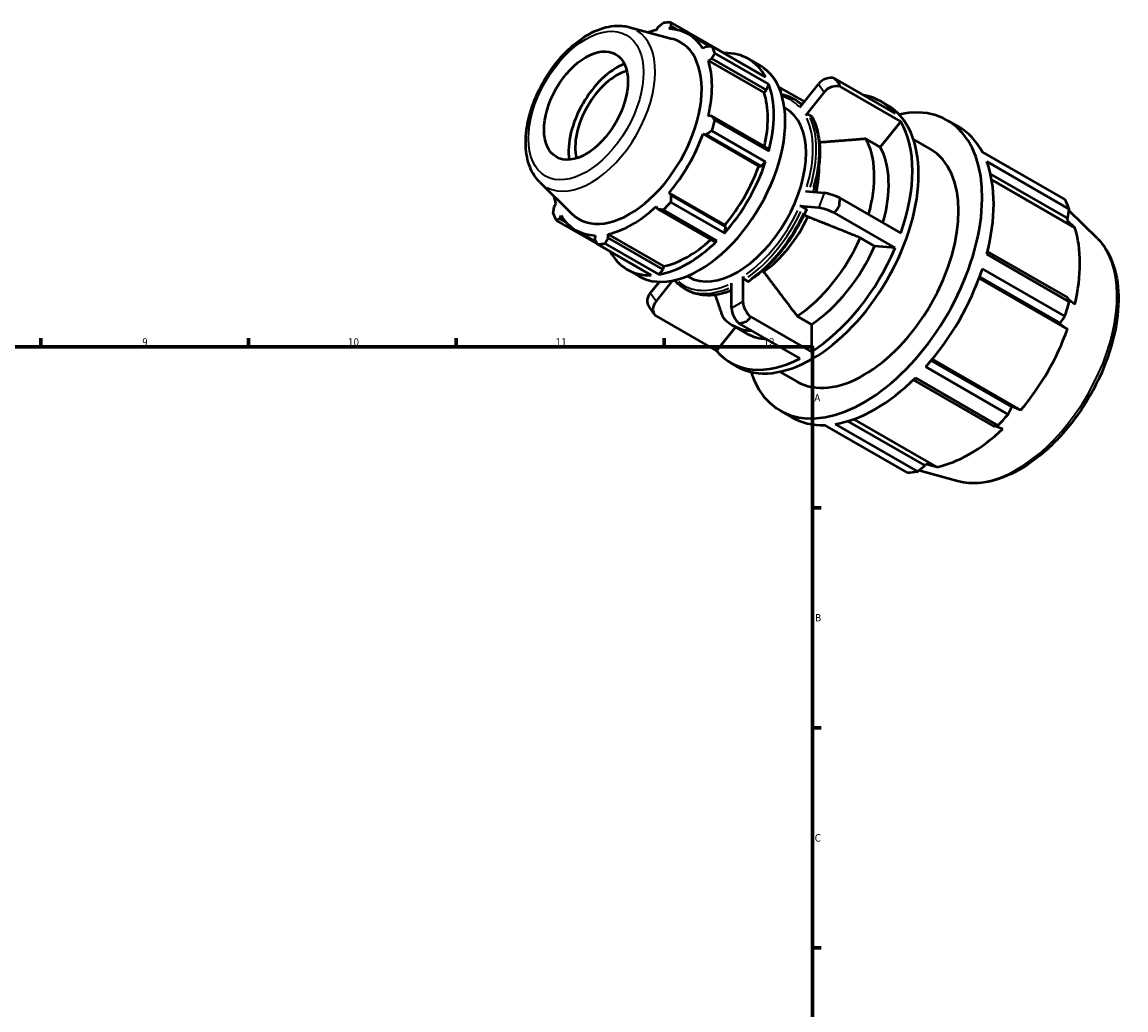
# Model space of a CAD drawing. Header units: millimetres. Extents: x -42 to 931, y -3 to 684.
# Tile 5 of 5: x 554 to 927, y 350 to 684. Entities that reach past the tile are written whole.
import ezdxf

# ---------------------------------------------------------------- set-up
doc = ezdxf.new("R2010")
doc.units = ezdxf.units.MM
for name, color, linetype, lineweight in [('Border (ISO)', 7, 'Continuous', 70), ('Visible (ISO)', 7, 'Continuous', 50), ('Visible Narrow (ISO)', 7, 'Continuous', 35)]:
    doc.layers.add(name, color=color, linetype=linetype, lineweight=lineweight)
doc.styles.add('Note Text (ISO)', font='tahoma.ttf')

# ---------------------------------------------------------------- blocks, each defined once
blk = doc.blocks.new('Borders Default Border')
at = {"layer": 'Border (ISO)'}
for p, q in [((560.67, 574), (560.67, 576.9)), ((630.75, 574), (630.75, 576.9)), ((700.83, 574), (700.83, 576.9)), ((770.92, 574), (770.92, 576.9)), ((821, 519.75), (823.9, 519.75)), ((821, 445.5), (823.9, 445.5)), ((821, 371.25), (823.9, 371.25))]:
    blk.add_line(p, q, dxfattribs=at)
at = {"layer": 'Border (ISO)', "flags": 128}
blk.add_lwpolyline([(20, 20), (20, 574), (821, 574), (821, 20), (20, 20)], dxfattribs=at)
at = {"layer": 'Border (ISO)', "color": 232, "true_color": 0xca0064, "char_height": 2.5, "attachment_point": 7, "style": 'Note Text (ISO)'}
for s, insert in [('9', (594.88, 574.35)), ('10', (664.29, 574.35)), ('11', (734.37, 574.4)), ('12', (804.46, 574.4)), ('A', (821.59, 555.62)), ('B', (821.89, 481.37)), ('C', (821.73, 407.08))]:
    blk.add_mtext(s, dxfattribs=dict(at, insert=insert))

msp = doc.modelspace()

# ---------------------------------------------------------------- linework, layer by layer
at = {"layer": 'Visible (ISO)'}
for p, q in [((759.08, 681.881), (773.65, 677.929)), ((768.769, 681.801), (768.225, 680.854)), ((772.567, 681.275), (773.251, 682.235)), ((791.28, 673.057), (773.124, 683.513)), ((773.251, 682.235), (775.574, 680.897)), ((786.225, 675.421), (779.145, 679.497)), ((785.087, 675.367), (784.033, 674.621)), ((787.007, 675.456), (805.163, 665.001)), ((785.831, 670.636), (786.944, 671.253)), ((804.646, 659.801), (785.831, 670.636)), ((786.944, 671.253), (805.476, 660.581)), ((806.211, 662.678), (788.056, 673.133)), ((791.306, 672.981), (791.28, 673.057)), ((799.393, 671.15), (803.258, 668.924)), ((828.34, 664.558), (848.83, 652.758)), ((804.646, 659.801), (805.476, 660.581)), ((805.476, 660.581), (806.211, 662.678)), ((818.214, 656.737), (809.544, 661.73)), ((816.667, 654.814), (822.995, 662.682)), ((824.928, 659.925), (818.6, 652.056)), ((850.763, 650.001), (830.273, 661.8)), ((814.57, 657.678), (815.54, 657.12)), ((844.078, 656.783), (846.18, 655.573)), ((786.944, 651.901), (785.831, 651.888)), ((805.476, 641.229), (786.944, 651.901)), ((811.49, 654.721), (811.959, 654.451)), ((820.627, 651.783), (819.657, 652.341)), ((788.056, 650.434), (806.211, 639.979)), ((850.763, 650.001), (843.83, 641.381)), ((866.463, 650.413), (870.328, 648.187)), ((784.033, 645.832), (785.087, 645.65)), ((802.848, 634.998), (784.033, 645.832)), ((785.087, 645.65), (803.619, 634.978)), ((805.163, 636.449), (787.007, 646.904)), ((843.83, 641.381), (838.982, 644.173)), ((806.211, 639.979), (805.476, 641.229)), ((855.03, 643.957), (860.824, 640.621)), ((886.966, 634.797), (878.214, 639.837)), ((878.28, 639.714), (906.097, 623.695)), ((802.848, 634.998), (803.619, 634.978)), ((803.619, 634.978), (805.163, 636.449)), ((907.542, 620.494), (879.724, 636.513)), ((728.957, 629.57), (739.687, 618.952)), ((880.997, 632.307), (907.048, 617.305)), ((881.402, 630.341), (909.456, 614.185)), ((791.382, 615.138), (772.567, 625.973)), ((773.251, 625.149), (772.567, 625.973)), ((818.6, 626.498), (824.928, 625.918)), ((734.403, 622.273), (733.856, 621.33)), ((773.124, 622.858), (791.28, 612.403)), ((791.784, 614.477), (773.251, 625.149)), ((830.273, 624.159), (850.763, 612.359)), ((735.713, 617.217), (736.202, 618.288)), ((768.225, 621.393), (768.769, 620.422)), ((768.769, 620.422), (787.301, 609.75)), ((788.749, 609.733), (770.593, 620.188)), ((822.995, 620.935), (816.667, 621.515)), ((818.694, 620.585), (817.724, 621.144)), ((819.377, 617.901), (818.153, 618.606)), ((848.83, 607.376), (828.34, 619.175)), ((917.048, 610.592), (907.476, 620.063)), ((734.546, 616.694), (748.384, 608.725)), ((737.98, 615.911), (735.713, 617.217)), ((791.28, 612.403), (791.784, 614.477)), ((791.784, 614.477), (791.382, 615.138)), ((907.048, 617.305), (906.748, 616.789)), ((906.748, 616.789), (909.456, 614.185)), ((748.027, 609.417), (741.089, 613.412)), ((747.668, 611.634), (747.549, 610.348)), ((770.825, 601.221), (752.01, 612.055)), ((752.031, 610.783), (752.01, 612.055)), ((770.563, 600.111), (752.031, 610.783)), ((841.898, 608.011), (837.049, 610.803)), ((766.585, 598.182), (748.429, 608.637)), ((750.96, 608.882), (769.116, 598.427)), ((787.301, 609.75), (788.749, 609.733)), ((848.83, 607.376), (841.898, 608.011)), ((879.724, 605.232), (907.542, 589.213)), ((907.048, 590.636), (879.98, 606.224)), ((758.472, 600.09), (762.337, 597.864)), ((769.116, 598.427), (770.563, 600.111)), ((770.563, 600.111), (770.825, 601.221)), ((804.023, 599.629), (804.473, 599.37)), ((906.097, 584.348), (878.28, 600.367)), ((766.253, 592.129), (769.33, 595.955)), ((773.795, 596.347), (768.186, 589.372)), ((778.753, 597.873), (779.222, 597.603)), ((797.523, 597.711), (797.523, 589.263)), ((798.089, 596.73), (799.059, 596.171)), ((877.159, 597.176), (906.978, 580.005)), ((877.337, 597.658), (904.49, 582.022)), ((777.742, 593.724), (778.712, 593.166)), ((793.658, 587.037), (793.658, 595.485)), ((909.456, 588.35), (907.249, 590.063)), ((767.68, 584.937), (765.748, 587.694)), ((768.085, 584.476), (788.575, 572.677)), ((794.117, 581.236), (798.966, 578.444)), ((816.77, 570.092), (796.28, 581.892)), ((800.145, 584.118), (820.635, 572.318)), ((815.787, 584.366), (820.635, 581.574)), ((820.635, 581.574), (820.635, 572.318)), ((904.49, 582.022), (904.222, 581.944)), ((904.222, 581.944), (906.978, 580.005)), ((795.034, 580.708), (788.575, 572.677)), ((861.361, 569.807), (891.177, 552.637)), ((793.327, 568.652), (795.428, 567.442)), ((859.148, 567.231), (886.966, 551.212)), ((888.179, 553.772), (861.028, 569.407)), ((809.918, 565.617), (815.711, 562.281)), ((854.937, 562.843), (882.003, 547.257)), ((883.478, 547.533), (855.661, 563.552)), ((810.072, 552.489), (813.937, 550.263)), ((891.177, 552.637), (888.114, 554.045)), ((888.114, 554.045), (888.179, 553.772)), ((852.935, 531.615), (825.117, 547.634)), ((828.605, 547.972), (856.423, 531.953)), ((858.937, 533.974), (832.9, 548.967)), ((834.815, 549.601), (862.848, 533.458)), ((882.612, 547.369), (885.194, 546.326)), ((859.235, 534.493), (858.937, 533.974)), ((862.848, 533.458), (859.235, 534.493)), ((869.904, 528.725), (856.823, 532.273))]:
    msp.add_line(p, q, dxfattribs=at)
for centre, major_axis, ratio, start_param, end_param in [((760.777, 646.075), (20.46, 35.53), 0.5780931, 0.3435016, 0.4380292), ((759.265, 646.945), (17.177, 29.829), 0.5780931, 2.9904271, 6.4343509), ((760.117, 646.454), (-19.028, -33.043), 0.5780931, 3.6196245, 3.7215956), ((760.117, 646.454), (19.028, 33.043), 0.5780931, 5.975819, 6.5866842), ((760.777, 646.075), (20.46, 35.53), 0.5780931, 5.8412887, 5.9358163), ((760.117, 646.454), (19.028, 33.043), 0.5780931, 5.1904208, 5.8012861), ((778.932, 635.62), (20.46, 35.53), 0.5780931, 5.9358163, 6.6266869), ((755.063, 649.365), (11.557, 20.068), 0.5780931, 0.6348996, 2.5066931), ((755.063, 649.365), (9.981, 17.332), 0.5780931, 0.5518535, 2.5897391), ((782.798, 633.394), (-20.46, -35.53), 0.5780931, 0, 3.1415927), ((826.191, 660.842), (-3.701, -2.594), 0.7877574, 3.6747761, 5.0649693), ((778.932, 635.62), (19.028, 33.043), 0.5780931, 5.2072079, 5.8012861), ((778.932, 635.62), (20.46, 35.53), 0.5780931, 5.1504181, 5.8412887), ((828.124, 658.084), (3.701, 2.594), 0.7877574, 0.5331835, 1.9233766), ((820.804, 611.508), (25.376, 44.066), 0.5780931, 3.1415927, 6.2831853), ((838.267, 601.451), (28.195, 48.962), 0.5780931, 2.6608168, 6.7639612), ((818.703, 612.717), (25.376, 44.066), 0.5780931, 6.073231, 6.4931396), ((795.59, 626.027), (16.368, 28.424), 0.5780931, 3.1415927, 6.2831853), ((760.777, 646.075), (-20.46, -35.53), 0.5780931, 1.9142979, 2.0088255), ((818.703, 612.717), (25.376, 44.066), 0.5780931, 5.0260334, 5.9656734), ((842.133, 599.225), (28.195, 48.962), 0.5780931, 5.9358163, 6.2831853), ((760.117, 646.454), (19.028, 33.043), 0.5780931, 4.4050227, 5.0158879), ((813.854, 615.51), (19.737, 34.273), 0.5780931, 5.1202841, 5.9502862), ((838.267, 601.451), (22.556, 39.17), 0.5780931, 3.1415927, 6.2831853), ((818.703, 612.717), (19.737, 34.273), 0.5780931, 5.1202841, 5.9502862), ((778.932, 635.62), (20.46, 35.53), 0.5780931, 4.36502, 5.0558906), ((778.932, 635.62), (19.028, 33.043), 0.5780931, 4.4050227, 5.0158879), ((802.54, 622.025), (-14.572, -25.304), 0.5780931, 2.0480547, 2.4072091), ((842.133, 599.225), (-28.195, -48.962), 0.5780931, 2.0088255, 2.6996961), ((828.124, 624.078), (-4.214, 1.634), 0.2096643, 4.2604038, 5.650597), ((760.117, 646.454), (-19.028, -33.043), 0.5780931, 5.7031824, 5.8012861), ((760.777, 646.075), (-20.46, -35.53), 0.5780931, 1.1288997, 1.2234273), ((869.95, 583.206), (28.195, 48.962), 0.5780931, 5.8412887, 5.9358163), ((760.777, 646.075), (-20.46, -35.53), 0.5780931, 5.8412887, 5.9358163), ((760.117, 646.454), (-19.028, -33.043), 0.5780931, 5.975819, 6.5866842), ((760.117, 646.454), (19.028, 33.043), 0.5780931, 3.6196245, 4.2304897), ((826.191, 619.094), (4.214, -1.634), 0.2096643, 1.1188111, 2.5090043), ((802.54, 622.025), (-14.572, -25.304), 0.5780931, 0.877209, 1.7369175), ((813.854, 615.51), (-19.737, -34.273), 0.5780931, 0.8526304, 1.761496), ((874.021, 580.862), (-26.222, -45.535), 0.5780931, 2.0488282, 2.6596934), ((760.777, 646.075), (-20.46, -35.53), 0.5780931, 0.3435016, 0.4380292), ((778.932, 635.62), (20.46, 35.53), 0.5780931, 3.5796218, 4.2704924), ((778.932, 635.62), (19.028, 33.043), 0.5780931, 3.6196245, 4.213542), ((818.703, 612.717), (-19.737, -34.273), 0.5780931, 0.8526304, 1.761496), ((818.703, 612.717), (-25.376, -44.066), 0.5780931, 0.8372432, 1.7768832), ((778.932, 635.62), (-20.46, -35.53), 0.5780931, 5.9396837, 6.6266869), ((842.133, 599.225), (-28.195, -48.962), 0.5780931, 1.2234273, 1.9142979), ((769.449, 590.289), (-3.701, -2.594), 0.7877574, 5.0649693, 6.2831853), ((771.382, 587.531), (-3.701, -2.594), 0.7877574, 5.0649693, 6.4551625), ((800.719, 587.422), (-2.256, 3.917), 0.5780931, 0.7873319, 2.177525), ((869.95, 583.206), (-28.195, -48.962), 0.5780931, 1.9142979, 2.0088255), ((796.854, 585.196), (2.256, -3.917), 0.5780931, 3.9289245, 5.3191177), ((813.854, 615.51), (-19.737, -34.273), 0.5780931, 6.0886182, 6.572811), ((818.703, 612.717), (-19.737, -34.273), 0.5780931, 0, 0.2896257), ((874.021, 580.862), (-26.222, -45.535), 0.5780931, 1.26343, 1.8742952), ((818.703, 612.717), (-25.376, -44.066), 0.5780931, 6.073231, 7.012871), ((842.133, 599.225), (-28.195, -48.962), 0.5780931, 0.4380292, 1.1288997), ((869.95, 583.206), (-28.195, -48.962), 0.5780931, 1.1288997, 1.2234273), ((842.133, 599.225), (-28.195, -48.962), 0.5780931, 0, 0.3435016), ((874.021, 580.862), (-26.222, -45.535), 0.5780931, 0.4780318, 1.0888971), ((869.95, 583.206), (-28.195, -48.962), 0.5780931, 0.3435016, 0.4380292)]:
    msp.add_ellipse(centre, major_axis=major_axis, ratio=ratio, start_param=start_param, end_param=end_param, dxfattribs=at)
msp.add_ellipse((744.557, 655.415), major_axis=(9.981, 17.332), ratio=0.5780931, dxfattribs=at)
for points, knots in [([(728.957, 629.57), (727.552, 630.96), (726.46, 632.682), (724.818, 636.789), (724.351, 639.234), (724.137, 644.608), (724.443, 647.562), (725.799, 653.572), (726.851, 656.625), (729.571, 662.526), (731.236, 665.374), (735.024, 670.609), (737.146, 672.997), (741.682, 677.088), (744.096, 678.788), (749.023, 681.273), (751.54, 682.064), (755.749, 682.444), (757.462, 682.319), (759.08, 681.881)], [4.0762227, 4.0762227, 4.0762227, 4.0762227, 4.3528342, 4.3528342, 4.6673465, 4.6673465, 5.0038072, 5.0038072, 5.3402007, 5.3402007, 5.6741802, 5.6741802, 6.0082549, 6.0082549, 6.3448265, 6.3448265, 6.6808318, 6.6808318, 6.9154842, 6.9154842, 6.9154842, 6.9154842]), ([(810.513, 659.188), (810.901, 659.111), (811.282, 659.019), (812.683, 658.616), (813.659, 658.203), (814.57, 657.678)], [0.58998803, 0.58998803, 0.58998803, 0.58998803, 0.64168537, 0.64168537, 0.78346445, 0.78346445, 0.78346445, 0.78346445]), ([(815.54, 657.12), (815.784, 656.979), (816.023, 656.831), (816.491, 656.519), (816.721, 656.355), (817.115, 656.053), (817.281, 655.919), (817.445, 655.781)], [0.78346445, 0.78346445, 0.78346445, 0.78346445, 0.82137185, 0.82137185, 0.85927925, 0.85927925, 0.88792375, 0.88792375, 0.88792375, 0.88792375]), ([(819.657, 652.341), (819.587, 652.382), (819.491, 652.411), (819.316, 652.428), (819.206, 652.418), (819.021, 652.368), (818.914, 652.32), (818.748, 652.211), (818.661, 652.132), (818.6, 652.056)], [0, 0, 0, 0, 0.02959288, 0.02959288, 0.0592274, 0.0592274, 0.08891355, 0.08891355, 0.11864444, 0.11864444, 0.11864444, 0.11864444]), ([(820.82, 651.587), (820.815, 651.596), (820.811, 651.604), (820.764, 651.678), (820.696, 651.743), (820.627, 651.783)], [-0.03316397, -0.03316397, -0.03316397, -0.03316397, -0.029592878, -0.029592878, 0, 0, 0, 0]), ([(820.82, 651.587), (821.517, 650.318), (822.079, 648.91), (822.923, 645.866), (823.205, 644.229), (823.487, 640.776), (823.487, 638.961), (823.208, 635.208), (822.929, 633.27), (822.167, 629.637), (821.723, 627.951), (821.188, 626.261)], [1.12149172, 1.12149172, 1.12149172, 1.12149172, 1.30111405, 1.30111405, 1.48073639, 1.48073639, 1.66035872, 1.66035872, 1.83998106, 1.83998106, 1.99165009, 1.99165009, 1.99165009, 1.99165009]), ([(818.949, 620.34), (818.077, 618.359), (817.09, 616.403), (814.918, 612.604), (813.733, 610.76), (811.201, 607.242), (809.855, 605.568), (807.042, 602.442), (805.576, 600.99), (802.568, 598.355), (801.027, 597.171), (799.471, 596.141)], [2.16921193, 2.16921193, 2.16921193, 2.16921193, 2.34875704, 2.34875704, 2.52830214, 2.52830214, 2.70784725, 2.70784725, 2.88739236, 2.88739236, 3.06693746, 3.06693746, 3.06693746, 3.06693746]), ([(817.724, 621.144), (817.654, 621.184), (817.558, 621.233), (817.383, 621.311), (817.273, 621.355), (817.088, 621.42), (816.981, 621.452), (816.816, 621.493), (816.728, 621.509), (816.667, 621.515)], [0, 0, 0, 0, 0.02959288, 0.02959288, 0.0592274, 0.0592274, 0.08891355, 0.08891355, 0.11864444, 0.11864444, 0.11864444, 0.11864444]), ([(818.948, 620.34), (818.952, 620.349), (818.953, 620.358), (818.943, 620.393), (818.914, 620.429), (818.832, 620.499), (818.764, 620.545), (818.694, 620.585)], [-0.071494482, -0.071494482, -0.071494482, -0.071494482, -0.059227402, -0.059227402, -0.029592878, -0.029592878, 0, 0, 0, 0]), ([(917.048, 610.592), (919.226, 608.437), (920.917, 605.717), (923.379, 599.229), (924.055, 595.38), (924.254, 586.972), (923.73, 582.387), (921.539, 573.048), (919.873, 568.295), (915.589, 559.093), (912.976, 554.644), (907.051, 546.465), (903.741, 542.737), (896.714, 536.36), (892.997, 533.718), (885.477, 529.833), (881.672, 528.589), (875.186, 527.864), (872.453, 528.033), (869.904, 528.725)], [0.9346301, 0.9346301, 0.9346301, 0.9346301, 1.2252108, 1.2252108, 1.5438212, 1.5438212, 1.8747136, 1.8747136, 2.2049154, 2.2049154, 2.5336007, 2.5336007, 2.8623653, 2.8623653, 3.1927374, 3.1927374, 3.5233584, 3.5233584, 3.7738915, 3.7738915, 3.7738915, 3.7738915]), ([(774.407, 596.477), (774.408, 596.476), (774.408, 596.475), (774.423, 596.452), (774.44, 596.429), (774.46, 596.408)], [-0.029990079, -0.029990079, -0.029990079, -0.029990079, -0.029592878, -0.029592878, -0.019483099, -0.019483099, -0.019483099, -0.019483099]), ([(777.742, 593.724), (777.498, 593.865), (777.259, 594.013), (776.791, 594.325), (776.561, 594.489), (776.112, 594.833), (775.893, 595.012), (775.465, 595.385), (775.256, 595.58), (774.849, 595.983), (774.651, 596.192), (774.459, 596.408)], [3.92505711, 3.92505711, 3.92505711, 3.92505711, 3.96296451, 3.96296451, 4.0008719, 4.0008719, 4.0387793, 4.0387793, 4.0766867, 4.0766867, 4.11459409, 4.11459409, 4.11459409, 4.11459409]), ([(797.523, 597.711), (797.523, 597.63), (797.539, 597.525), (797.593, 597.345), (797.64, 597.237), (797.738, 597.066), (797.808, 596.972), (797.937, 596.836), (798.019, 596.77), (798.089, 596.73)], [-0.11864444, -0.11864444, -0.11864444, -0.11864444, -0.08891355, -0.08891355, -0.0592274, -0.0592274, -0.02959288, -0.02959288, 0, 0, 0, 0]), ([(799.059, 596.171), (799.128, 596.131), (799.21, 596.103), (799.339, 596.09), (799.409, 596.104), (799.463, 596.135), (799.467, 596.138), (799.471, 596.141)], [0, 0, 0, 0, 0.029592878, 0.029592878, 0.059227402, 0.059227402, 0.061863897, 0.061863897, 0.061863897, 0.061863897]), ([(793.658, 593.041), (793.066, 592.803), (792.477, 592.589), (790.673, 592.008), (789.47, 591.726), (787.113, 591.389), (785.961, 591.334), (783.73, 591.458), (782.652, 591.637), (780.599, 592.228), (779.623, 592.641), (778.712, 593.166)], [3.28972256, 3.28972256, 3.28972256, 3.28972256, 3.35794075, 3.35794075, 3.49971984, 3.49971984, 3.64149893, 3.64149893, 3.78327802, 3.78327802, 3.92505711, 3.92505711, 3.92505711, 3.92505711])]:
    msp.add_open_spline(points, degree=3, knots=knots, dxfattribs=at)
for points, weights in [([(768.769, 681.801), (769.659, 682.521), (770.593, 683.267)], [1.00298894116, 1.00190237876, 1]), ([(773.124, 683.513), (773.185, 682.863), (773.251, 682.235)], [1, 1.00190237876, 1.00298894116]), ([(785.087, 675.367), (786.024, 675.412), (787.007, 675.456)], [1.00298894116, 1.00190237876, 1]), ([(788.056, 673.133), (787.485, 672.176), (786.944, 671.253)], [1, 1.00190237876, 1.00298894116]), ([(786.944, 651.901), (787.485, 651.184), (788.056, 650.434)], [1.00298894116, 1.00190237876, 1]), ([(787.007, 646.904), (786.024, 646.266), (785.087, 645.65)], [1, 1.00190237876, 1.00298894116]), ([(838.982, 644.173), (830.111, 643.478), (823.307, 642.94)], [1, 1.01010473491, 1.00261215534]), ([(887.029, 634.675), (886.997, 634.736), (886.966, 634.797)], [1.0000520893, 1.00002708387, 1]), ([(773.251, 625.149), (773.185, 624.029), (773.124, 622.858)], [1.00298894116, 1.00190237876, 1]), ([(733.498, 619.016), (733.677, 620.199), (733.856, 621.33)], [1, 1.00190237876, 1.00298894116]), ([(770.593, 620.188), (769.659, 620.31), (768.769, 620.422)], [1, 1.00190237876, 1.00298894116]), ([(907.048, 617.305), (907.295, 618.864), (907.542, 620.494)], [1.0002569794, 1.00053694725, 1]), ([(735.713, 617.217), (735.138, 616.963), (734.546, 616.694)], [1.00298894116, 1.00190237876, 1]), ([(837.049, 610.803), (826.877, 614.89), (819.377, 617.901)], [1, 1.01160468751, 1]), ([(752.031, 610.783), (751.503, 609.854), (750.96, 608.882)], [1.00298894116, 1.00190237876, 1]), ([(748.429, 608.637), (747.976, 609.512), (747.549, 610.348)], [1, 1.00190237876, 1.00298894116]), ([(804.473, 599.37), (809.273, 593.001), (815.787, 584.366)], [1, 1.01160468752, 1]), ([(788.1, 591.531), (789.285, 588.08), (790.659, 584.089)], [1.00579112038, 1.00554715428, 1]), ([(907.542, 589.213), (907.295, 589.936), (907.048, 590.636)], [1, 1.00053694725, 1.0002569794]), ([(904.49, 582.022), (905.282, 583.158), (906.097, 584.348)], [1.0002569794, 1.00053694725, 1]), ([(886.966, 551.212), (887.59, 552.515), (888.179, 553.772)], [1, 1.00053694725, 1.0002569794]), ([(882.003, 547.257), (882.731, 547.389), (883.478, 547.533)], [1.0002569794, 1.00053694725, 1]), ([(856.423, 531.953), (857.71, 532.981), (858.937, 533.974)], [1, 1.00053694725, 1.0002569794])]:
    msp.add_rational_spline(points, weights, degree=2, dxfattribs=at)
for points in [[(829.926, 662.904), (829.427, 663.457), (828.896, 664.012), (828.34, 664.558)], [(830.273, 661.8), (830.168, 662.198), (830.052, 662.566), (829.926, 662.904)], [(829.926, 621.332), (830.052, 622.244), (830.168, 623.191), (830.273, 624.159)], [(828.34, 619.175), (828.896, 619.912), (829.427, 620.634), (829.926, 621.332)], [(796.28, 581.892), (797.138, 582.12), (797.979, 582.363), (798.786, 582.614)], [(798.786, 582.614), (799.223, 583.079), (799.678, 583.583), (800.145, 584.118)]]:
    msp.add_open_spline(points, degree=3, dxfattribs=at)
at = {"layer": 'Visible Narrow (ISO)'}
for p, q in [((823.092, 662.544), (824.831, 660.062)), ((824.831, 625.669), (823.092, 621.184)), ((768.089, 589.51), (766.349, 591.991)), ((797.33, 589.152), (793.851, 587.148))]:
    msp.add_line(p, q, dxfattribs=at)
msp.add_ellipse((744.557, 655.415), major_axis=(13.698, 23.787), ratio=0.5780931, dxfattribs=at)
for centre, major_axis, start_param, end_param in [((746.322, 654.399), (-15.236, -26.457), 0.0210306, 3.1205621), ((795.59, 626.027), (18.015, 31.284), 6.1121039, 6.4156475), ((796.156, 625.701), (18.414, 31.977), 6.1312523, 6.2751888), ((797.126, 625.143), (18.414, 31.977), 6.1797762, 6.2777427), ((795.59, 626.027), (18.015, 31.284), 5.0928239, 5.898883), ((796.156, 625.701), (18.414, 31.977), 5.0988351, 5.9007589), ((797.126, 625.143), (18.414, 31.977), 5.1116913, 5.9014355), ((795.59, 626.027), (-18.015, -31.284), 0.9040337, 1.7100928), ((796.156, 625.701), (18.414, 31.977), 4.0441448, 4.853167), ((797.126, 625.143), (-18.414, -31.977), 0.9025521, 1.7115743), ((889.871, 571.734), (23.844, 41.406), 3.4347213, 5.9900566), ((795.59, 626.027), (-18.015, -31.284), 6.1767097, 6.9480115), ((796.156, 625.701), (-18.414, -31.977), 0.0343782, 0.6531851), ((797.126, 625.143), (-18.414, -31.977), 0.0325075, 0.6176421)]:
    msp.add_ellipse(centre, major_axis=major_axis, ratio=0.5780931, start_param=start_param, end_param=end_param, dxfattribs=at)

# ---------------------------------------------------------------- block references
msp.add_blockref('Borders Default Border', (0, 0))

doc.saveas('drawing.dxf')
